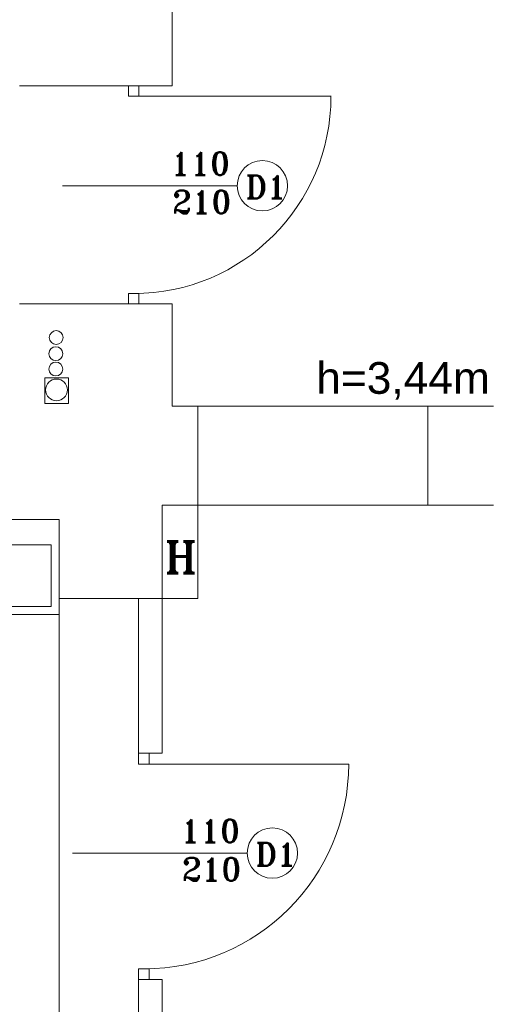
# Model space of a CAD drawing. Header units: millimetres. Extents: x -12354389001 to 271431, y -126469 to 48347.
# Tile 140 of 204: x -111696 to -111459, y -91013 to -90516. Entities that reach past the tile are written whole.
import ezdxf

# ---------------------------------------------------------------- set-up
doc = ezdxf.new("R2010")
doc.units = ezdxf.units.MM
doc.layers.get('0').update_dxf_attribs({"lineweight": 9})
doc.layers.add('ogrzewanie rzut', color=252, linetype='Continuous', lineweight=13)
doc.styles.add('ROMANS-POTROJNY-0-8-W', font='ROMANT.SHX', dxfattribs={"width": 0.8})
doc.styles.get("Standard").update_dxf_attribs({"font": 'arial.ttf'})

# ---------------------------------------------------------------- blocks, each defined once
blk = doc.blocks.new('d')
at = {"layer": 'ogrzewanie rzut', "linetype": 'Continuous', "lineweight": 13}
for p, q in [((36001.86, 3502.09), (36001.86, 3658.59)), ((36001.86, 3502.09), (35924.86, 3502.09)), ((36034.69, 3451.71), (35946.59, 3451.71)), ((35924.86, 3392.09), (36001.86, 3392.09)), ((36001.86, 3340.53), (36001.86, 3392.09)), ((35949.54, 3354.78), (35937.69, 3354.79)), ((35937.69, 3354.79), (35937.69, 3341.93)), ((35949.54, 3341.91), (35949.54, 3354.78)), ((35937.69, 3341.93), (35949.54, 3341.91)), ((36014.86, 3340.53), (36001.86, 3340.53)), ((36014.86, 3290.53), (36014.86, 3340.53)), ((36014.86, 3290.53), (36014.86, 3340.53)), ((36130.86, 3290.53), (36130.86, 3340.53)), ((36130.86, 3340.53), (36163.98, 3340.53)), ((35999.86, 3290.53), (35996.86, 3290.53)), ((35996.86, 3290.53), (35996.86, 3243.53)), ((35996.86, 3290.53), (36014.86, 3290.53)), ((35996.86, 3243.53), (35996.86, 3290.53)), ((36005.86, 3290.53), (35999.86, 3290.53)), ((35999.86, 3290.53), (36014.86, 3290.53)), ((36014.86, 3290.53), (36014.86, 3243.53)), ((36130.86, 3290.53), (36130.86, 3290.53)), ((36163.98, 3290.53), (36130.86, 3290.53)), ((35883.79, 3283.41), (35944.86, 3283.41)), ((35944.86, 3243.53), (35944.86, 3283.41)), ((35944.86, 3235.41), (35944.86, 3283.41)), ((35768.86, 3270.49), (35940.86, 3270.49)), ((35940.86, 3239.41), (35940.86, 3270.49)), ((35809.86, 3239.41), (35940.86, 3239.41)), ((35996.86, 3243.53), (35944.86, 3243.53)), ((36014.86, 3243.53), (35996.86, 3243.53)), ((35805.86, 3235.41), (35944.86, 3235.41)), ((36039.71, 3115.03), (35951.6, 3115.03))]:
    blk.add_line(p, q, dxfattribs=at)
at = {"layer": 'ogrzewanie rzut', "linetype": 'Continuous', "lineweight": 13, "ltscale": 20}
for p, q in [((36130.86, 3340.53), (36014.86, 3340.53)), ((36104.86, 3340.53), (36130.86, 3340.53)), ((36130.86, 3290.53), (36014.86, 3290.53)), ((35944.86, 2986.65), (35944.86, 3243.53)), ((35984.86, 3243.53), (35996.86, 3243.53)), ((35984.86, 3165.41), (35984.86, 3243.53)), ((35996.86, 3243.53), (35996.86, 3165.41)), ((35996.86, 3165.41), (35984.86, 3165.41)), ((35984.86, 3051.19), (35996.86, 3051.19)), ((35984.86, 2986.53), (35984.86, 3051.19)), ((35996.86, 3051.19), (35996.86, 2986.53))]:
    blk.add_line(p, q, dxfattribs=at)
at = {"layer": 'ogrzewanie rzut', "linetype": 'Continuous', "lineweight": 13, "transparency": 33554684}
for points in [[(35985.08, 3502.09), (35979.84, 3502.09), (35979.84, 3496.85), (35985.08, 3496.85)], [(35979.84, 3397.32), (35979.84, 3392.09), (35985.08, 3392.09), (35985.08, 3397.32)], [(35990.3, 3165.41), (35984.86, 3165.41), (35984.86, 3159.97), (35990.3, 3159.97)], [(35984.86, 3056.63), (35984.86, 3051.19), (35990.3, 3051.19), (35990.3, 3056.63)]]:
    blk.add_lwpolyline(points, close=True, dxfattribs=at)
for points in [[(35982.46, 3496.85), (36081.99, 3496.85)], [(35987.58, 3159.97), (36090.92, 3159.97)]]:
    blk.add_lwpolyline(points, dxfattribs=at)
at = {"layer": 'ogrzewanie rzut', "linetype": 'Continuous', "lineweight": 13}
for centre, radius in [((36047.39, 3451.71), 12.7), ((35943.57, 3348.7), 5.5), ((36052.41, 3115.03), 12.7)]:
    blk.add_circle(centre, radius, dxfattribs=at)
at = {"layer": 'ogrzewanie rzut', "linetype": 'Continuous', "lineweight": 13, "transparency": 33554684}
for centre, radius in [((35982.46, 3496.85), 99.52), ((35987.58, 3159.97), 103.34)]:
    blk.add_arc(centre, radius, 270, 0, dxfattribs=at)
at = {"layer": 'ogrzewanie rzut', "linetype": 'Continuous', "lineweight": 13}
for centre in [(35943.44, 3375.11), (35943.24, 3366.99), (35943.23, 3359.25)]:
    blk.add_ellipse(centre, major_axis=(3.5, 0), ratio=1, dxfattribs=at)
at = {"layer": 'ogrzewanie rzut', "linetype": 'Continuous', "lineweight": 13, "style": 'ROMANS-POTROJNY-0-8-W'}
for s, height, p in [('110', 11.574, (36001.21, 3457.11)), ('D1', 11.574, (36038.84, 3445.33)), ('210', 11.574, (36001.86, 3437.77)), ('H', 16, (35998.02, 3256.21)), ('110', 11.574, (36006.23, 3120.43)), ('D1', 11.574, (36043.85, 3108.66)), ('210', 11.574, (36006.87, 3101.09))]:
    blk.add_text(s, height=height, dxfattribs=at).set_placement(p)
at = {"layer": 'ogrzewanie rzut', "linetype": 'Continuous', "lineweight": 13, "ltscale": 0.15}
blk.add_text('h=3,44m', height=16, dxfattribs=at).set_placement((36074.53, 3346.75))

msp = doc.modelspace()

# ---------------------------------------------------------------- block references
msp.add_blockref('d', (-147620.915, -94051.603))

doc.saveas('drawing.dxf')
